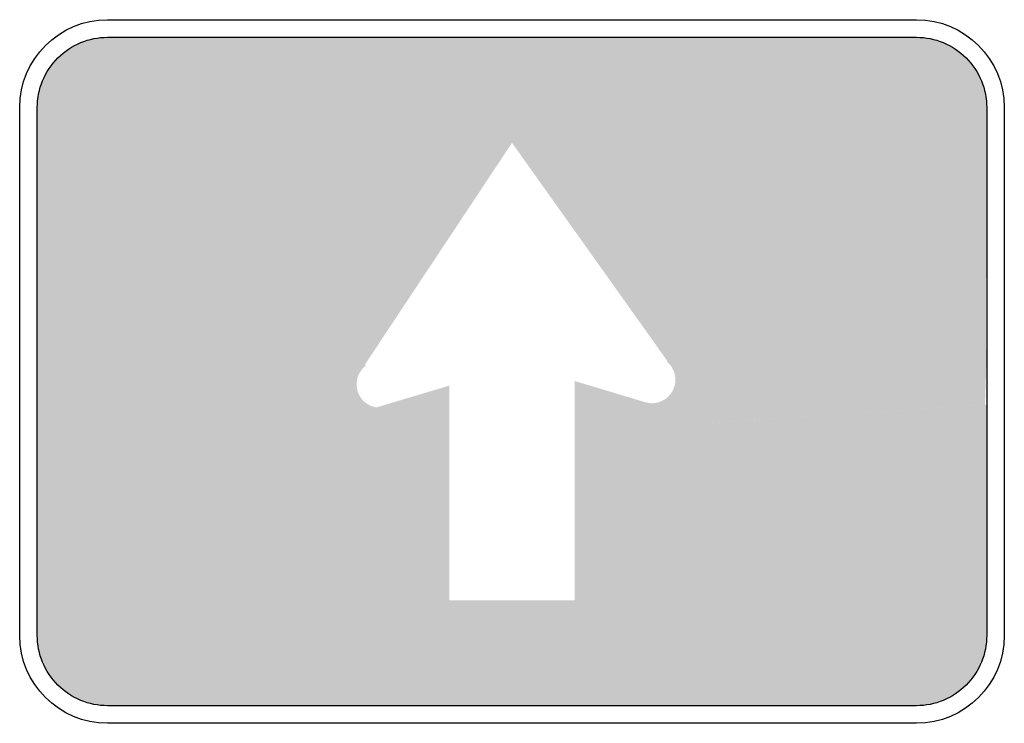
# Model space of a CAD drawing. Header units: inches. Extents: x -10.5 to 10.5, y -7.5 to 7.5.
import ezdxf

# ---------------------------------------------------------------- set-up
doc = ezdxf.new("R2010")
doc.units = ezdxf.units.IN
doc.header["$MEASUREMENT"] = 0

msp = doc.modelspace()

# ---------------------------------------------------------------- hatches: boundary and pattern name
for points in [[(-8.625, 7.125), (-8.772, 7.118), (-8.918, 7.096), (-9.06, 7.06), (-9.199, 7.011), (-9.332, 6.948), (-9.458, 6.872), (-9.577, 6.785), (-9.686, 6.686), (-9.785, 6.577), (-9.872, 6.458), (-9.948, 6.332), (-10.011, 6.199), (-10.06, 6.06), (-10.096, 5.918), (-10.118, 5.772), (-10.125, 5.625), (-8.625, 5.625), (-8.625, 7.125)], [(-8.625, 7.125), (8.625, 7.125), (8.625, 5.625), (-8.625, 5.625), (-8.625, 7.125)], [(10.125, 5.625), (10.118, 5.772), (10.096, 5.918), (10.06, 6.06), (10.011, 6.199), (9.948, 6.332), (9.872, 6.458), (9.784, 6.577), (9.686, 6.686), (9.577, 6.785), (9.458, 6.872), (9.332, 6.948), (9.199, 7.011), (9.06, 7.06), (8.918, 7.096), (8.772, 7.118), (8.625, 7.125), (8.625, 5.625), (10.125, 5.625)], [(0, 4.875), (-10.125, 5.625), (-10.125, 0.171), (-3.137, 0.146), (0, 4.875)], [(-10.125, 5.625), (10.125, 5.625), (0, 4.875), (-10.125, 5.625)], [(0, 4.875), (10.125, 5.625), (10.108, 0.441), (3.314, 0.223), (0, 4.875)], [(-3.729, 0.916), (-3.834, 0.828), (-3.931, 0.73), (-4.018, 0.624), (-4.094, 0.51), (-4.161, 0.39), (-4.216, 0.264), (-4.259, 0.134), (-4.29, 0.001), (-4.309, -0.135), (-4.315, -0.272), (-3.315, -0.272), (-3.313, -0.227), (-3.307, -0.181), (-3.296, -0.137), (-3.282, -0.094), (-3.263, -0.052), (-3.241, -0.012), (-3.216, 0.026), (-3.187, 0.062), (-3.155, 0.094), (-3.12, 0.124), (-3.729, 0.916)], [(4.484, -0.176), (4.477, -0.03), (4.456, 0.116), (4.42, 0.258), (4.371, 0.396), (4.308, 0.529), (4.233, 0.655), (4.146, 0.773), (4.048, 0.882), (3.939, 0.981), (3.303, 0.209), (3.339, 0.177), (3.372, 0.14), (3.401, 0.101), (3.426, 0.059), (3.446, 0.015), (3.463, -0.031), (3.475, -0.079), (3.482, -0.127), (3.484, -0.176), (4.484, -0.176)], [(10.088, -0.709), (3.144, -1.163), (4.481, 0.059), (10.125, 0.442), (10.088, -0.709)], [(3.314, 0.223), (10.108, 0.441), (9.529, 0.102), (3.953, -0.423), (3.314, 0.223)], [(-10.125, 0.251), (-3.722, 0.148), (-3.714, -5.637), (-10.125, -5.625), (-10.125, 0.251)], [(1.337, -0.203), (2.83, -0.652), (4.01, -5.637), (1.337, -5.625), (1.337, -0.203)], [(2.523, -1.603), (2.659, -1.64), (2.798, -1.665), (2.939, -1.675), (3.08, -1.673), (3.221, -1.657), (3.359, -1.629), (3.494, -1.587), (3.624, -1.533), (3.749, -1.467), (3.867, -1.389), (3.977, -1.301), (4.078, -1.202), (4.17, -1.095), (4.251, -0.979), (4.321, -0.857), (4.379, -0.728), (4.425, -0.594), (4.458, -0.457), (4.478, -0.317), (4.484, -0.176), (3.484, -0.176), (3.482, -0.223), (3.475, -0.27), (3.464, -0.315), (3.449, -0.36), (3.43, -0.403), (3.407, -0.444), (3.38, -0.482), (3.349, -0.518), (3.315, -0.551), (3.279, -0.58), (3.239, -0.606), (3.198, -0.628), (3.154, -0.646), (3.109, -0.66), (3.063, -0.67), (3.016, -0.675), (2.969, -0.676), (2.922, -0.672), (2.876, -0.664), (2.831, -0.652), (2.523, -1.603)], [(-4.315, -0.272), (-4.308, -0.412), (-4.289, -0.551), (-4.256, -0.687), (-4.211, -0.82), (-4.154, -0.948), (-4.086, -1.07), (-4.006, -1.185), (-3.915, -1.292), (-3.816, -1.39), (-3.707, -1.478), (-3.591, -1.556), (-3.468, -1.623), (-3.339, -1.678), (-3.205, -1.721), (-3.069, -1.751), (-2.93, -1.768), (-2.79, -1.772), (-2.65, -1.763), (-2.512, -1.742), (-2.376, -1.707), (-2.669, -0.751), (-2.714, -0.762), (-2.76, -0.769), (-2.807, -0.772), (-2.853, -0.771), (-2.899, -0.765), (-2.945, -0.755), (-2.99, -0.741), (-3.032, -0.723), (-3.073, -0.7), (-3.112, -0.674), (-3.148, -0.645), (-3.182, -0.612), (-3.212, -0.577), (-3.238, -0.538), (-3.261, -0.498), (-3.28, -0.455), (-3.295, -0.411), (-3.306, -0.365), (-3.313, -0.319), (-3.315, -0.272), (-4.315, -0.272)], [(-1.338, -0.302), (-4.302, -1.186), (-3.714, -5.625), (-1.338, -5.625), (-1.338, -0.302)], [(10.125, -5.625), (4.007, -5.625), (2.954, -1.176), (10.125, -0.707), (10.125, -5.625)], [(-1.338, -4.875), (1.337, -4.875), (1.337, -5.625), (-1.338, -5.625), (-1.338, -4.875)], [(-10.125, -5.625), (-10.118, -5.772), (-10.096, -5.918), (-10.06, -6.06), (-10.011, -6.199), (-9.948, -6.332), (-9.872, -6.458), (-9.785, -6.577), (-9.686, -6.686), (-9.577, -6.785), (-9.458, -6.872), (-9.332, -6.948), (-9.199, -7.011), (-9.06, -7.06), (-8.918, -7.096), (-8.772, -7.118), (-8.625, -7.125), (-8.625, -5.625), (-10.125, -5.625)], [(-8.625, -5.625), (8.625, -5.625), (8.625, -7.125), (-8.625, -7.125), (-8.625, -5.625)], [(8.625, -7.125), (8.763, -7.119), (8.901, -7.099), (9.035, -7.068), (9.167, -7.024), (9.294, -6.968), (9.415, -6.9), (9.529, -6.822), (9.636, -6.734), (9.733, -6.636), (9.822, -6.529), (9.9, -6.415), (9.968, -6.294), (10.024, -6.167), (10.068, -6.035), (10.099, -5.901), (10.119, -5.763), (10.125, -5.625), (8.625, -5.625), (8.625, -7.125)]]:
    msp.add_hatch(color=7).paths.add_polyline_path(points)

# ---------------------------------------------------------------- linework, layer by layer
at = {"color": 7}
for points in [[(-8.625, 7.5), (8.625, 7.5)], [(-8.625, 7.125), (8.625, 7.125)], [(-10.5, -5.625), (-10.5, 5.625)], [(-10.125, -5.625), (-10.125, 5.625)], [(10.125, 5.625), (10.125, -5.625)], [(10.5, 5.625), (10.5, -5.625)], [(8.625, -7.125), (-8.625, -7.125)], [(8.625, -7.5), (-8.625, -7.5)]]:
    msp.add_lwpolyline(points, dxfattribs=at)
for points in [[(-10.5, 5.625), (-10.5, 6.661), (-9.661, 7.5), (-8.625, 7.5)], [(8.625, 7.5), (9.661, 7.5), (10.5, 6.661), (10.5, 5.625)], [(-8.625, -7.5), (-9.661, -7.5), (-10.5, -6.661), (-10.5, -5.625)], [(10.5, -5.625), (10.5, -6.661), (9.661, -7.5), (8.625, -7.5)]]:
    msp.add_open_spline(points, degree=3, dxfattribs=at)
for points in [[(-10.125, 5.625), (-10.125, 6.023), (-9.967, 6.404), (-9.686, 6.686), (-9.404, 6.967), (-9.023, 7.125), (-8.625, 7.125)], [(8.625, 7.125), (9.023, 7.125), (9.404, 6.967), (9.686, 6.686), (9.967, 6.404), (10.125, 6.023), (10.125, 5.625)], [(-8.625, -7.125), (-9.023, -7.125), (-9.404, -6.967), (-9.686, -6.686), (-9.967, -6.404), (-10.125, -6.023), (-10.125, -5.625)], [(10.125, -5.625), (10.125, -6.023), (9.967, -6.404), (9.686, -6.686), (9.404, -6.967), (9.023, -7.125), (8.625, -7.125)]]:
    msp.add_open_spline(points, degree=3, knots=[0, 0, 0, 0, 1, 1, 1, 2, 2, 2, 2], dxfattribs=at)

doc.saveas('drawing.dxf')
